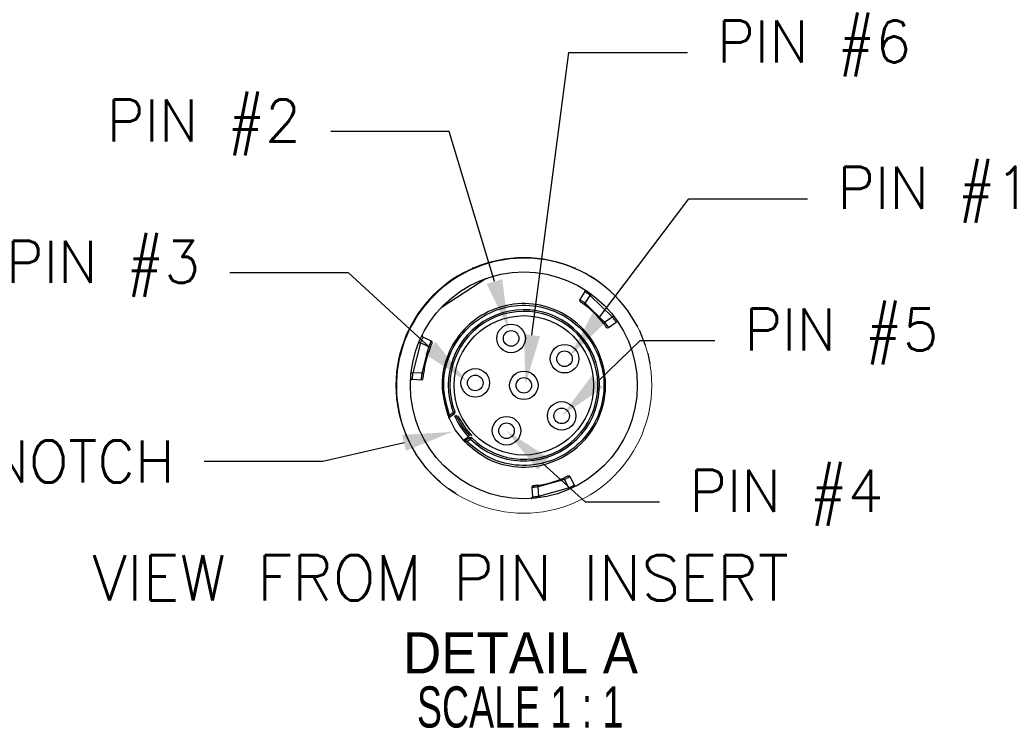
# Model space of a CAD drawing. Extents: x 897.4 to 937.4, y -8.5 to 19.5.
# Tile 7 of 11: x 911.7 to 914.7, y 1.1 to 3.2. Entities that reach past the tile are written whole.
import ezdxf
from ezdxf import colors
from ezdxf.entities.mleader import LeaderData, LeaderLine
from ezdxf.math import Vec2, Vec3

# ---------------------------------------------------------------- set-up
doc = ezdxf.new("R2010")
doc.units = 0
doc.header["$LTSCALE"] = 4
doc.header["$MEASUREMENT"] = 0
doc.layers.get('0').update_dxf_attribs({"linetype": 'CONTINUOUS'})
for name, color, linetype in [('DIMENSIONS', 140, 'CONTINUOUS'), ('SLD-0', 179, 'CONTINUOUS'), ('TEXT', 140, 'CONTINUOUS')]:
    doc.layers.add(name, color=color, linetype=linetype)
doc.styles.add('SLDTEXTSTYLE0', font='TXT', dxfattribs={"width": 0.96})
doc.styles.add('SLDTEXTSTYLE1', font='TXT', dxfattribs={"width": 0.681818})
doc.styles.get("Standard").update_dxf_attribs({"font": 'romans.shx'})

# ---------------------------------------------------------------- blocks, each defined once
blk = doc.blocks.new('SW_NOTE_3')
at = {"layer": 'SLD-0', "color": 0, "char_height": 0.125, "attachment_point": 2}
for s, insert, style in [('DETAIL A', (0.3359, 0.1611), 'SLDTEXTSTYLE0'), ('SCALE 1 : 1', (0.3349, -0.0032), 'SLDTEXTSTYLE1')]:
    blk.add_mtext(s, dxfattribs=dict(at, insert=insert, style=style))

msp = doc.modelspace()

# ---------------------------------------------------------------- linework, layer by layer
at = {"color": 7, "linetype": 'Continuous', "lineweight": 25}
for p, q in [((913.0637, 2.4826), (913.0576, 2.4826)), ((913.3707, 2.4826), (913.3675, 2.4826)), ((913.0994, 2.452), (912.9628, 2.3628)), ((913.3994, 2.4117), (913.384, 2.3881)), ((913.4002, 2.3768), (913.4156, 2.4005)), ((913.4828, 2.3349), (913.4156, 2.4005)), ((913.4002, 2.3768), (913.4594, 2.319)), ((913.4594, 2.319), (913.4828, 2.3349)), ((913.528, 2.3558), (913.5596, 2.3046)), ((913.471, 2.303), (913.4943, 2.319)), ((912.9335, 2.2618), (912.908, 2.274)), ((913.5649, 2.2938), (913.5826, 2.2497)), ((912.9, 2.256), (912.8768, 2.1652)), ((912.9255, 2.2438), (912.9, 2.256)), ((912.905, 2.1637), (912.9255, 2.2438)), ((913.5902, 2.224), (913.5967, 2.194)), ((912.8332, 2.1931), (912.8332, 2.2021)), ((912.905, 2.1637), (912.8768, 2.1652)), ((912.8752, 2.1456), (912.9033, 2.1441)), ((912.8332, 2.0524), (912.8332, 2.057)), ((912.986, 2.0298), (913.0025, 2.0406)), ((912.9882, 2.0371), (912.9998, 2.0447)), ((913.0047, 2.0457), (913.0047, 2.0457)), ((912.988, 2.0252), (913.006, 1.9915)), ((913.006, 1.9915), (913.0298, 1.9611)), ((913.0298, 1.9611), (913.0455, 1.9713)), ((913.0498, 1.9683), (913.0332, 1.9574)), ((913.0409, 1.9566), (913.0525, 1.9641)), ((912.9201, 1.8737), (912.8856, 1.9204)), ((912.9621, 1.8319), (912.9297, 1.8629)), ((913.3373, 1.8413), (913.2576, 1.819)), ((913.3373, 1.8413), (913.3501, 1.8161)), ((913.3679, 1.8246), (913.3551, 1.8497)), ((913.0079, 1.7983), (912.9858, 1.8132)), ((913.238, 1.8169), (913.2401, 1.7887)), ((913.2597, 1.7908), (913.2576, 1.819)), ((913.2597, 1.7908), (913.3501, 1.8161))]:
    msp.add_line(p, q, dxfattribs=at)
at = {"color": 8, "linetype": 'Continuous', "lineweight": 25}
msp.add_line((912.8957, 2.3493), (912.8957, 2.3454), dxfattribs=at)
at = {"color": 7, "linetype": 'Continuous', "lineweight": 25, "flags": 128}
for points in [[(913.4185, 2.4045), (913.4185, 2.4044), (913.4183, 2.4042), (913.418, 2.4038), (913.4177, 2.4033), (913.4172, 2.4027), (913.4167, 2.4021), (913.4162, 2.4013), (913.4156, 2.4005)], [(913.3972, 2.3729), (913.3973, 2.373), (913.3975, 2.3732), (913.3977, 2.3736), (913.3981, 2.3741), (913.3986, 2.3747), (913.3991, 2.3753), (913.3996, 2.3761), (913.4002, 2.3768)], [(913.4866, 2.3379), (913.4866, 2.3379), (913.4864, 2.3377), (913.486, 2.3374), (913.4855, 2.3371), (913.4849, 2.3366), (913.4842, 2.3361), (913.4835, 2.3355), (913.4828, 2.3349)], [(913.4555, 2.3159), (913.4556, 2.316), (913.4558, 2.3162), (913.4562, 2.3164), (913.4567, 2.3168), (913.4573, 2.3173), (913.4579, 2.3178), (913.4587, 2.3184), (913.4594, 2.319)], [(912.8954, 2.2579), (912.8955, 2.2578), (912.8958, 2.2577), (912.8962, 2.2576), (912.8968, 2.2573), (912.8975, 2.257), (912.8983, 2.2567), (912.8991, 2.2564), (912.9, 2.256)], [(912.9301, 2.2419), (912.93, 2.242), (912.9297, 2.2421), (912.9293, 2.2423), (912.9287, 2.2425), (912.928, 2.2428), (912.9272, 2.2431), (912.9264, 2.2434), (912.9255, 2.2438)], [(912.8719, 2.1658), (912.872, 2.1658), (912.8722, 2.1657), (912.8727, 2.1657), (912.8733, 2.1656), (912.874, 2.1655), (912.8749, 2.1654), (912.8758, 2.1653), (912.8768, 2.1652)], [(912.9099, 2.1631), (912.9098, 2.1631), (912.9095, 2.1632), (912.9091, 2.1632), (912.9084, 2.1633), (912.9077, 2.1634), (912.9069, 2.1635), (912.9059, 2.1636), (912.905, 2.1637)], [(912.9998, 2.0447), (913.0007, 2.0451), (913.0016, 2.0454), (913.0024, 2.0457), (913.0031, 2.046), (913.0037, 2.0462), (913.0041, 2.0463), (913.0044, 2.0464), (913.0044, 2.0465)], [(913.0025, 2.0406), (913.0025, 2.0407), (913.0023, 2.0409), (913.0021, 2.0413), (913.0018, 2.0418), (913.0013, 2.0424), (913.0009, 2.0431), (913.0004, 2.0439), (912.9998, 2.0447)], [(913.0455, 1.9713), (913.0462, 1.972), (913.0469, 1.9726), (913.0475, 1.9732), (913.0481, 1.9737), (913.0485, 1.9741), (913.0489, 1.9744), (913.0491, 1.9746), (913.0491, 1.9747)], [(913.0525, 1.9641), (913.052, 1.9649), (913.0515, 1.9657), (913.051, 1.9664), (913.0506, 1.967), (913.0503, 1.9676), (913.05, 1.9679), (913.0499, 1.9682), (913.0498, 1.9683)], [(913.0525, 1.9641), (913.0532, 1.9648), (913.0538, 1.9655), (913.0544, 1.9661), (913.0549, 1.9666), (913.0554, 1.967), (913.0557, 1.9674), (913.0559, 1.9676), (913.056, 1.9676)], [(913.2576, 1.819), (913.2574, 1.8199), (913.2573, 1.8208), (913.2572, 1.8217), (913.2571, 1.8224), (913.257, 1.823), (913.2569, 1.8235), (913.2569, 1.8238), (913.2569, 1.8238)], [(913.3354, 1.8458), (913.3354, 1.8458), (913.3355, 1.8455), (913.3357, 1.8451), (913.3359, 1.8445), (913.3362, 1.8438), (913.3366, 1.8431), (913.3369, 1.8422), (913.3373, 1.8413)], [(913.3521, 1.8116), (913.352, 1.8117), (913.3519, 1.812), (913.3517, 1.8124), (913.3515, 1.8129), (913.3512, 1.8136), (913.3509, 1.8144), (913.3505, 1.8152), (913.3501, 1.8161)], [(913.2597, 1.7908), (913.2598, 1.7898), (913.26, 1.7889), (913.2601, 1.7881), (913.2602, 1.7873), (913.2603, 1.7867), (913.2603, 1.7863), (913.2604, 1.786), (913.2604, 1.7859)]]:
    msp.add_lwpolyline(points, dxfattribs=at)
at = {"color": 7, "linetype": 'Continuous', "lineweight": 18}
msp.add_circle((913.2142, 2.1272), 0.3883, dxfattribs=at)
at = {"color": 7, "linetype": 'Continuous', "lineweight": 25}
for centre, radius in [((913.2142, 2.1272), 0.3444), ((913.2142, 2.1272), 0.2116), ((913.1756, 2.2697), 0.0433), ((913.1756, 2.2697), 0.0236), ((913.3378, 2.208), 0.0433), ((913.3378, 2.208), 0.0236), ((913.0667, 2.1346), 0.0433), ((913.0667, 2.1346), 0.0236), ((913.2142, 2.1272), 0.0433), ((913.2142, 2.1272), 0.0236), ((913.3291, 2.0346), 0.0433), ((913.3291, 2.0346), 0.0236), ((913.1616, 1.9893), 0.0433), ((913.1616, 1.9893), 0.0236)]:
    msp.add_circle(centre, radius, dxfattribs=at)
for centre, radius, start, end in [((913.2156, 2.1251), 0.3884, 36.507, 211.4681), ((913.3953, 2.4144), 0.00492, 326.9272, 57.7583), ((913.3881, 2.3854), 0.00492, 146.9309, 236.0184), ((913.2142, 2.1272), 0.3064, 38.0133, 53.3019), ((913.2142, 2.1272), 0.2296, 225.2546, 201.0605), ((913.2142, 2.1272), 0.2247, 225.2547, 201.0605), ((913.4682, 2.3071), 0.00492, 215.2934, 304.3873), ((913.4971, 2.3149), 0.00492, 33.5578, 124.3856), ((912.9101, 2.2784), 0.00492, 153.5554, 244.3899), ((912.9313, 2.2574), 0.00492, 335.2915, 64.3898), ((913.2142, 2.1272), 0.3064, 158.0134, 173.2734), ((912.8749, 2.1407), 0.00492, 86.8983, 177.7306), ((912.9036, 2.149), 0.00492, 266.8976, 355.9941), ((912.9998, 2.0447), 0.00492, 303.1589, 21.0578), ((913.2142, 2.1272), 0.2296, 203.561, 222.7543), ((913.2142, 2.1272), 0.2247, 203.561, 222.7543), ((913.0525, 1.9641), 0.00492, 45.2554, 123.1567), ((913.2142, 2.1272), 0.3064, 278.013, 293.3023), ((913.3507, 1.8475), 0.00492, 26.9243, 116.0233), ((913.3723, 1.8268), 0.00492, 206.9276, 297.7591), ((913.2429, 1.8173), 0.00492, 95.2929, 184.3885), ((913.2352, 1.7884), 0.00492, 273.5583, 4.3871)]:
    msp.add_arc(centre, radius, start, end, dxfattribs=at)
at = {"color": 8, "linetype": 'Continuous', "lineweight": 25}
msp.add_arc((913.2142, 2.1272), 0.2198, 204.4791, 224.2656, dxfattribs=at)
at = {"color": 7, "linetype": 'Continuous', "lineweight": 25}
for points, knots in [([(913.4156, 2.4005), (913.4138, 2.4019), (913.411, 2.404), (913.4072, 2.4066), (913.4046, 2.4084), (913.4025, 2.4098), (913.4008, 2.4109), (913.3998, 2.4115), (913.3994, 2.4117)], [0, 0, 0, 0, 0.348885, 0.527466, 0.695358, 0.831227, 0.923736, 1, 1, 1, 1]), ([(913.0332, 1.9574), (913.0567, 1.9373), (913.1035, 1.8971), (913.1954, 1.8743), (913.2881, 1.8843), (913.3712, 1.9277), (913.4328, 1.9982), (913.4647, 2.0862), (913.4625, 2.1798), (913.4266, 2.2663), (913.3616, 2.3339), (913.2766, 2.3733), (913.1832, 2.3792), (913.094, 2.3509), (913.021, 2.2921), (912.9749, 2.2113), (912.959, 2.1181), (912.977, 2.0592), (912.986, 2.0298)], [0, 0, 0, 0, 0.06255, 0.125067, 0.187576, 0.250082, 0.312576, 0.375076, 0.437596, 0.50013, 0.562833, 0.625325, 0.687808, 0.750287, 0.812766, 0.875254, 0.937586, 1, 1, 1, 1]), ([(912.9882, 2.0371), (912.9802, 2.066), (912.964, 2.1236), (912.9813, 2.2138), (913.0274, 2.2917), (913.0991, 2.3478), (913.1861, 2.3744), (913.2768, 2.368), (913.3593, 2.3293), (913.4223, 2.2635), (913.4574, 2.1795), (913.4599, 2.0885), (913.4295, 2.0027), (913.3703, 1.9336), (913.2902, 1.8903), (913.2003, 1.8792), (913.1105, 1.8996), (913.0641, 1.9376), (913.0409, 1.9566)], [0, 0, 0, 0, 0.062418, 0.124762, 0.187244, 0.24972, 0.312202, 0.374688, 0.437181, 0.499887, 0.562418, 0.624938, 0.687438, 0.749937, 0.812443, 0.874951, 0.937464, 1, 1, 1, 1]), ([(913.384, 2.3881), (913.3842, 2.388), (913.3847, 2.3876), (913.3859, 2.3868), (913.3876, 2.3856), (913.3907, 2.3835), (913.395, 2.3806), (913.3984, 2.3781), (913.4002, 2.3768)], [0, 0, 0, 0, 0.026682, 0.100863, 0.212726, 0.351948, 0.673645, 1, 1, 1, 1]), ([(913.3854, 2.3813), (913.3857, 2.3811), (913.3869, 2.3803), (913.3893, 2.3786), (913.393, 2.376), (913.3958, 2.374), (913.3972, 2.3729)], [0, 0, 0, 0, 0.077418, 0.293223, 0.617722, 1, 1, 1, 1]), ([(913.4943, 2.319), (913.494, 2.3194), (913.493, 2.321), (913.4907, 2.3243), (913.488, 2.3282), (913.4852, 2.3319), (913.4836, 2.3339), (913.4828, 2.3349)], [0, 0, 0, 0, 0.076057, 0.292676, 0.60766, 0.79723, 1, 1, 1, 1]), ([(913.4555, 2.3159), (913.4567, 2.3145), (913.4588, 2.3117), (913.4614, 2.3081), (913.4632, 2.3057), (913.464, 2.3046), (913.4642, 2.3043)], [0, 0, 0, 0, 0.383451, 0.707295, 0.922786, 1, 1, 1, 1]), ([(913.4594, 2.319), (913.4607, 2.3172), (913.4633, 2.3138), (913.4663, 2.3097), (913.4685, 2.3066), (913.4697, 2.3049), (913.4705, 2.3037), (913.4709, 2.3032), (913.471, 2.303)], [0, 0, 0, 0, 0.326354, 0.648048, 0.787282, 0.899139, 0.973317, 1, 1, 1, 1]), ([(912.908, 2.274), (912.9078, 2.2735), (912.907, 2.2718), (912.9052, 2.2682), (912.9032, 2.2639), (912.9014, 2.2596), (912.9005, 2.2572), (912.9, 2.256)], [0, 0, 0, 0, 0.076058, 0.292679, 0.607661, 0.797228, 1, 1, 1, 1]), ([(912.9255, 2.2438), (912.9263, 2.2458), (912.928, 2.2497), (912.9301, 2.2544), (912.9317, 2.2578), (912.9325, 2.2598), (912.9331, 2.261), (912.9334, 2.2616), (912.9335, 2.2618)], [0, 0, 0, 0, 0.326352, 0.648052, 0.787275, 0.899142, 0.973318, 1, 1, 1, 1]), ([(912.9301, 2.2419), (912.9308, 2.2437), (912.9321, 2.2468), (912.9338, 2.2509), (912.9351, 2.2537), (912.9357, 2.255), (912.9358, 2.2553)], [0, 0, 0, 0, 0.3834529, 0.7072889, 0.9227905, 1, 1, 1, 1]), ([(912.8768, 2.1652), (912.8765, 2.163), (912.8761, 2.1595), (912.8757, 2.155), (912.8755, 2.1518), (912.8753, 2.1492), (912.8752, 2.1472), (912.8752, 2.1461), (912.8752, 2.1456)], [0, 0, 0, 0, 0.348883, 0.527459, 0.695353, 0.831222, 0.923735, 1, 1, 1, 1]), ([(912.9033, 2.1441), (912.9034, 2.1443), (912.9034, 2.1449), (912.9035, 2.1463), (912.9037, 2.1484), (912.904, 2.1522), (912.9044, 2.1573), (912.9048, 2.1616), (912.905, 2.1637)], [0, 0, 0, 0, 0.026684, 0.100861, 0.212724, 0.351948, 0.673653, 1, 1, 1, 1]), ([(912.9085, 2.1486), (912.9085, 2.149), (912.9086, 2.1504), (912.9089, 2.1534), (912.9093, 2.1579), (912.9097, 2.1613), (912.9099, 2.1631)], [0, 0, 0, 0, 0.07742, 0.29323, 0.61772, 1, 1, 1, 1]), ([(912.986, 2.0298), (912.986, 2.0298), (912.9861, 2.0301), (912.9862, 2.0306), (912.9865, 2.0314), (912.9869, 2.0327), (912.9875, 2.0347), (912.988, 2.0362), (912.9882, 2.0371)], [0, 0, 0, 0, 0.023673, 0.093348, 0.209534, 0.371519, 0.62361, 1, 1, 1, 1]), ([(913.0055, 2.0438), (913.0054, 2.0441), (913.0052, 2.0446), (913.0049, 2.0453), (913.0047, 2.0456), (913.0047, 2.0457)], [0, 0, 0, 0, 0.495746, 0.831291, 1, 1, 1, 1]), ([(912.986, 2.0298), (912.986, 2.0297), (912.9861, 2.0294), (912.9864, 2.0287), (912.9869, 2.0276), (912.9874, 2.0264), (912.9878, 2.0255), (912.988, 2.0252)], [0, 0, 0, 0, 0.0551718, 0.213818, 0.459239, 0.767507, 1, 1, 1, 1]), ([(913.0298, 1.9611), (913.0302, 1.9607), (913.0309, 1.9599), (913.0319, 1.9589), (913.0326, 1.9581), (913.033, 1.9576), (913.0332, 1.9575), (913.0332, 1.9574)], [0, 0, 0, 0, 0.334197, 0.630723, 0.85435, 0.978543, 1, 1, 1, 1]), ([(913.0409, 1.9566), (913.0399, 1.9567), (913.0383, 1.9569), (913.0363, 1.9571), (913.0349, 1.9572), (913.0341, 1.9573), (913.0335, 1.9574), (913.0333, 1.9574), (913.0332, 1.9574)], [0, 0, 0, 0, 0.379197, 0.628419, 0.791266, 0.907759, 0.977145, 1, 1, 1, 1]), ([(913.2569, 1.8238), (913.255, 1.8236), (913.2516, 1.8231), (913.2472, 1.8226), (913.2442, 1.8223), (913.2428, 1.8222), (913.2424, 1.8222)], [0, 0, 0, 0, 0.383453, 0.707283, 0.92278, 1, 1, 1, 1]), ([(913.3486, 1.8519), (913.3482, 1.8517), (913.347, 1.8511), (913.3443, 1.8498), (913.3402, 1.848), (913.3371, 1.8466), (913.3354, 1.8458)], [0, 0, 0, 0, 0.077412, 0.293225, 0.617718, 1, 1, 1, 1]), ([(913.3551, 1.8497), (913.355, 1.8496), (913.3544, 1.8494), (913.3531, 1.8487), (913.3512, 1.8478), (913.3478, 1.8462), (913.3431, 1.844), (913.3393, 1.8422), (913.3373, 1.8413)], [0, 0, 0, 0, 0.026679, 0.10086, 0.212721, 0.351954, 0.67365, 1, 1, 1, 1]), ([(913.3501, 1.8161), (913.3522, 1.817), (913.3554, 1.8184), (913.3595, 1.8203), (913.3624, 1.8217), (913.3647, 1.8229), (913.3665, 1.8238), (913.3675, 1.8243), (913.3679, 1.8246)], [0, 0, 0, 0, 0.348882, 0.527461, 0.695359, 0.831226, 0.923741, 1, 1, 1, 1]), ([(913.2576, 1.819), (913.2554, 1.8187), (913.2512, 1.8182), (913.2461, 1.8177), (913.2423, 1.8173), (913.2402, 1.8171), (913.2388, 1.817), (913.2381, 1.8169), (913.238, 1.8169)], [0, 0, 0, 0, 0.326349, 0.648048, 0.78728, 0.899136, 0.973319, 1, 1, 1, 1]), ([(913.2401, 1.7887), (913.2406, 1.7888), (913.2425, 1.7889), (913.2465, 1.7892), (913.2512, 1.7896), (913.2558, 1.7902), (913.2584, 1.7906), (913.2597, 1.7908)], [0, 0, 0, 0, 0.076057, 0.292676, 0.607661, 0.797229, 1, 1, 1, 1])]:
    msp.add_open_spline(points, degree=3, knots=knots, dxfattribs=at)

# ---------------------------------------------------------------- block references
at = {"layer": 'SLD-0'}
msp.add_blockref('SW_NOTE_3', (912.8683, 1.2163), dxfattribs=at)

# ---------------------------------------------------------------- texts
at = {"layer": 'TEXT', "insert": (911.9035, 1.4744), "char_height": 0.1375, "attachment_point": 7, "line_spacing_factor": 0.25}
msp.add_mtext('VIEW FROM PIN INSERT', dxfattribs=at)

# ---------------------------------------------------------------- leaders
at = {"layer": 'DIMENSIONS'}
ml = msp.add_multileader_mtext('Standard', dxfattribs=at)
ml.set_content('PIN #6', color=256)
ml.set_leader_properties()
ml.build(insert=Vec2(0, 0))
ml.multileader.update_dxf_attribs({"text_left_attachment_type": 2, "text_right_attachment_type": 2, "dogleg_length": 0.36, "arrow_head_size": 0.15})
ctx = ml.context
ctx.base_point, ctx.char_height, ctx.arrow_head_size, ctx.landing_gap_size, ctx.plane_origin = Vec3(913.7107, 3.1381), 0.1275, 0.15, 0.09, Vec3(913.9167, 2.4673)
ctx.left_attachment, ctx.right_attachment = 2, 2
notes = []
notes.append((ctx, [(1, (1, 1, 0), (913.3507, 3.1381), (1, 0), 0.36, [(0, [(913.2194, 2.1311)], 0, [])])]))
ctx.mtext.insert, ctx.mtext.flow_direction = Vec3(913.8007, 3.2353), 5
ml = msp.add_multileader_mtext('Standard', dxfattribs=at)
ml.set_content('PIN #2', color=256)
ml.set_leader_properties()
ml.build(insert=Vec2(0, 0))
ml.multileader.update_dxf_attribs({"text_left_attachment_type": 2, "text_right_attachment_type": 2, "dogleg_length": 0.36, "arrow_head_size": 0.15})
ctx = ml.context
ctx.base_point, ctx.char_height, ctx.arrow_head_size, ctx.landing_gap_size, ctx.plane_origin = Vec3(911.8043, 2.8979), 0.1275, 0.15, 0.09, Vec3(912.858, 2.4673)
ctx.left_attachment, ctx.right_attachment, ctx.text_align_type = 2, 2, 2
notes.append((ctx, [(0, (1, 1, 0), (912.9878, 2.8979), (-1, 0), 0.36, [(0, [(913.1682, 2.2986)], 0, [])])]))
ctx.mtext.insert, ctx.mtext.alignment, ctx.mtext.flow_direction = Vec3(912.5378, 2.9951), 3, 5
ml = msp.add_multileader_mtext('Standard', dxfattribs=at)
ml.set_content('PIN #1', color=256)
ml.set_leader_properties()
ml.build(insert=Vec2(0, 0))
ml.multileader.update_dxf_attribs({"text_left_attachment_type": 2, "text_right_attachment_type": 2, "dogleg_length": 0.36, "arrow_head_size": 0.15})
ctx = ml.context
ctx.base_point, ctx.char_height, ctx.arrow_head_size, ctx.landing_gap_size, ctx.plane_origin = Vec3(914.0755, 2.694), 0.1275, 0.15, 0.09, Vec3(914.2343, 2.4673)
ctx.left_attachment, ctx.right_attachment = 2, 2
notes.append((ctx, [(1, (1, 1, 0), (913.7155, 2.694), (1, 0), 0.36, [(0, [(913.3531, 2.2144)], 0, [])])]))
ctx.mtext.insert, ctx.mtext.flow_direction = Vec3(914.1655, 2.7911), 5
ml = msp.add_multileader_mtext('Standard', dxfattribs=at)
ml.set_content('PIN #3', color=256)
ml.set_leader_properties()
ml.build(insert=Vec2(0, 0))
ml.multileader.update_dxf_attribs({"text_left_attachment_type": 2, "text_right_attachment_type": 2, "dogleg_length": 0.36, "arrow_head_size": 0.15})
ctx = ml.context
ctx.base_point, ctx.char_height, ctx.arrow_head_size, ctx.landing_gap_size, ctx.plane_origin = Vec3(911.4979, 2.4692), 0.1275, 0.15, 0.09, Vec3(912.858, 2.3086)
ctx.left_attachment, ctx.right_attachment, ctx.text_align_type = 2, 2, 2
notes.append((ctx, [(0, (1, 1, 0), (912.6815, 2.4692), (-1, 0), 0.36, [(0, [(913.04, 2.1398)], 0, [])])]))
ctx.mtext.insert, ctx.mtext.alignment, ctx.mtext.flow_direction = Vec3(912.2315, 2.5663), 3, 5
ml = msp.add_multileader_mtext('Standard', dxfattribs=at)
ml.set_content('PIN #5', color=256)
ml.set_leader_properties()
ml.build(insert=Vec2(0, 0))
ml.multileader.update_dxf_attribs({"text_left_attachment_type": 2, "text_right_attachment_type": 2, "dogleg_length": 0.16, "arrow_head_size": 0.15})
ctx = ml.context
ctx.base_point, ctx.char_height, ctx.arrow_head_size, ctx.landing_gap_size, ctx.plane_origin = Vec3(913.7937, 2.2631), 0.1275, 0.15, 0.09, Vec3(914.0582, 2.2486)
ctx.left_attachment, ctx.right_attachment = 2, 2
notes.append((ctx, [(1, (1, 1, 0), (913.5676, 2.2631), (1, 0), 0.2261, [(0, [(913.3291, 2.0346)], 0, [])])]))
ctx.mtext.insert, ctx.mtext.flow_direction = Vec3(913.8837, 2.3603), 5
ml = msp.add_multileader_mtext('Standard', dxfattribs=at)
ml.set_content('NOTCH', color=256)
ml.set_leader_properties()
ml.build(insert=Vec2(0, 0))
ml.multileader.update_dxf_attribs({"text_left_attachment_type": 2, "text_right_attachment_type": 2, "dogleg_length": 0.36, "arrow_head_size": 0.15})
ctx = ml.context
ctx.base_point, ctx.char_height, ctx.arrow_head_size, ctx.landing_gap_size, ctx.plane_origin = Vec3(911.4872, 1.896), 0.1275, 0.15, 0.09, Vec3(912.858, 1.037)
ctx.left_attachment, ctx.right_attachment, ctx.text_align_type = 2, 2, 2
notes.append((ctx, [(0, (1, 1, 0), (912.604, 1.896), (-1, 0), 0.36, [(0, [(912.9969, 1.9859)], 0, [])])]))
ctx.mtext.insert, ctx.mtext.alignment, ctx.mtext.flow_direction = Vec3(912.154, 1.9598), 3, 5
ml = msp.add_multileader_mtext('Standard', dxfattribs=at)
ml.set_content('PIN #4', color=256)
ml.set_leader_properties()
ml.build(insert=Vec2(0, 0))
ml.multileader.update_dxf_attribs({"text_left_attachment_type": 2, "text_right_attachment_type": 2, "dogleg_length": 0.16, "arrow_head_size": 0.15})
ctx = ml.context
ctx.base_point, ctx.char_height, ctx.arrow_head_size, ctx.landing_gap_size, ctx.plane_origin = Vec3(913.6262, 1.7737), 0.1275, 0.15, 0.09, Vec3(913.8907, 2.2032)
ctx.left_attachment, ctx.right_attachment = 2, 2
notes.append((ctx, [(1, (1, 1, 0), (913.4001, 1.7737), (1, 0), 0.2261, [(0, [(913.1616, 1.9893)], 0, [])])]))
ctx.mtext.insert, ctx.mtext.flow_direction = Vec3(913.7162, 1.8708), 5
for ctx, leaders in notes:
    for number, flags, end, landing, length, lines in leaders:
        leader = LeaderData()
        leader.index, (leader.has_last_leader_line, leader.has_dogleg_vector, leader.attachment_direction) = number, flags
        leader.last_leader_point, leader.dogleg_vector, leader.dogleg_length = Vec3(end), Vec3(landing), length
        for number, points, colour, breaks in lines:
            line = LeaderLine()
            line.index, line.vertices, line.color, line.breaks = number, Vec3.list(points), colors.encode_raw_color(colour), breaks
            leader.lines.append(line)
        ctx.leaders.append(leader)

doc.saveas('drawing.dxf')
